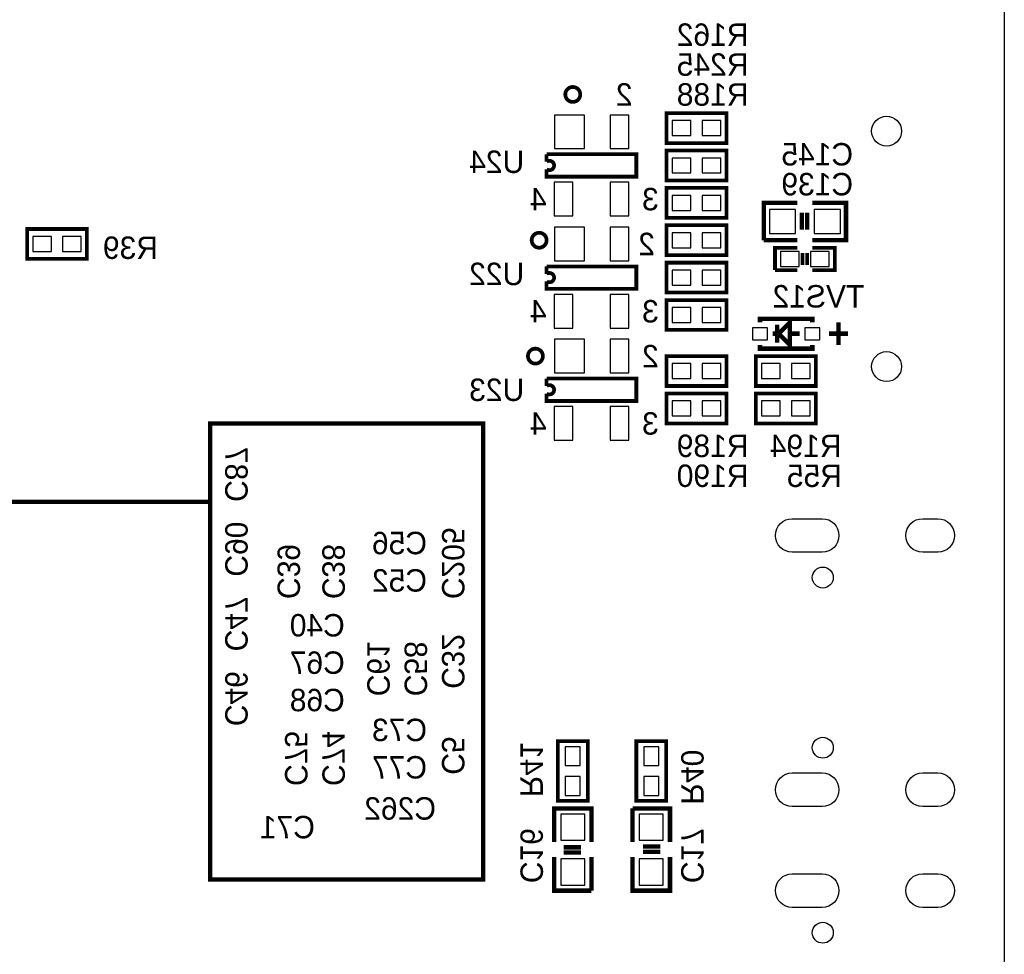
# Model space of a CAD drawing. Extents: x 0 to 80, y 0 to 145.
# Tile 4 of 5: x 47 to 80, y 63 to 95. Entities that reach past the tile are written whole.
import ezdxf

# ---------------------------------------------------------------- set-up
doc = ezdxf.new("R2010")
doc.units = 0
for name, color, linetype in [('BG_OUTLINE', 7, 'CONTINUOUS'), ('BG_SILKSCREEN_BOTTOM', 23, 'CONTINUOUS'), ('PG_SILKSCREEN_BOTTOM', 23, 'CONTINUOUS'), ('PIN_BOTTOM', 132, 'CONTINUOUS'), ('RD_SILKSCREEN_BOTTOM', 23, 'CONTINUOUS')]:
    doc.layers.add(name, color=color, linetype=linetype)

msp = doc.modelspace()

# ---------------------------------------------------------------- linework, layer by layer
at = {"layer": 'BG_OUTLINE'}
msp.add_lwpolyline([(1.999996, 139.999974), (78.068424, 139.999974, -0.414214), (80.06842, 137.999978), (80.06842, 1.999996, -0.414214), (78.068424, 0), (1.999996, 0, -0.414214), (0, 1.999996), (0, 56.291734)], format="xyb", dxfattribs=at)
at = {"layer": 'BG_SILKSCREEN_BOTTOM', "const_width": 0.1524}
for points in [[(53.086, 76.327), (53.086, 65.913), (62.357, 65.913), (62.357, 81.407), (53.086, 81.407), (53.086, 76.327)], [(32.512, 78.74), (53.086, 78.74)]]:
    msp.add_lwpolyline(points, dxfattribs=at)
at = {"layer": 'PG_SILKSCREEN_BOTTOM', "const_width": 0.127}
for points in [[(65.659, 92.583, 1), (65.151, 92.583, 1), (65.659, 92.583)], [(64.516, 90.043, 2), (64.516, 90.297)], [(64.516, 87.63, 1), (64.008, 87.63, 1), (64.516, 87.63)], [(64.516, 86.233, 2), (64.516, 86.487)], [(64.389, 83.693, 1), (63.881, 83.693, 1), (64.389, 83.693)], [(64.516, 82.423, 2), (64.516, 82.677)]]:
    msp.add_lwpolyline(points, format="xyb", dxfattribs=at)
at = {"layer": 'PG_SILKSCREEN_BOTTOM'}
for points, const_width in [([(70.624446, 91.948), (68.592446, 91.948), (68.592446, 90.932), (70.624446, 90.932), (70.624446, 91.948)], 0.127), ([(70.624446, 90.678), (68.592446, 90.678), (68.592446, 89.662), (70.624446, 89.662), (70.624446, 90.678)], 0.127), ([(64.516, 90.551), (67.564, 90.551), (67.564, 89.789), (64.516, 89.789), (64.516, 90.043)], 0.127), ([(64.516, 90.297), (64.516, 90.551)], 0.127), ([(70.624446, 89.408), (68.592446, 89.408), (68.592446, 88.392), (70.624446, 88.392), (70.624446, 89.408)], 0.127), ([(73.037446, 88.9), (71.894446, 88.9), (71.894446, 87.63)], 0.1524), ([(73.545446, 87.63), (74.688446, 87.63), (74.688446, 88.9), (73.545446, 88.9)], 0.1524), ([(73.189846, 87.9856), (73.189846, 88.5698)], 0.1524), ([(73.367646, 87.9856), (73.367646, 88.5698)], 0.1524), ([(46.863, 86.995), (48.895, 86.995), (48.895, 88.011), (46.863, 88.011), (46.863, 86.995)], 0.127), ([(70.624446, 88.138), (68.592446, 88.138), (68.592446, 87.122), (70.624446, 87.122), (70.624446, 88.138)], 0.127), ([(71.894446, 87.63), (73.037446, 87.63)], 0.1524), ([(73.037446, 87.376), (72.275446, 87.376), (72.275446, 86.614)], 0.127), ([(73.545446, 86.614), (74.307446, 86.614), (74.307446, 87.376), (73.545446, 87.376)], 0.127), ([(73.215246, 86.7918), (73.215246, 87.1982)], 0.127), ([(73.367646, 86.7918), (73.367646, 87.1982)], 0.127), ([(64.516, 86.741), (67.564, 86.741), (67.564, 85.979), (64.516, 85.979), (64.516, 86.233)], 0.127), ([(64.516, 86.487), (64.516, 86.741)], 0.127), ([(68.592446, 85.852), (70.624446, 85.852), (70.624446, 86.868), (68.592446, 86.868), (68.592446, 85.852)], 0.127), ([(72.275446, 86.614), (73.037446, 86.614)], 0.127), ([(70.624446, 85.598), (68.592446, 85.598), (68.592446, 84.582), (70.624446, 84.582), (70.624446, 85.598)], 0.127), ([(73.545446, 84.836), (73.545446, 84.963), (71.767446, 84.963), (71.767446, 84.836)], 0.1524), ([(72.783446, 84.709), (72.783446, 84.074), (72.402446, 84.455), (72.783446, 84.836), (72.783446, 84.709)], 0.1524), ([(72.351646, 84.7598), (72.351646, 84.1502)], 0.1524), ([(74.434446, 84.074), (74.434446, 84.836)], 0.1524), ([(72.402446, 84.455), (72.199246, 84.455)], 0.1524), ([(72.808846, 84.455), (73.113646, 84.455)], 0.1524), ([(74.751946, 84.455), (74.116946, 84.455)], 0.1524), ([(71.767446, 84.074), (71.767446, 83.947), (73.545446, 83.947), (73.545446, 84.074)], 0.1524), ([(70.624446, 83.693), (68.592446, 83.693), (68.592446, 82.677), (70.624446, 82.677), (70.624446, 83.693)], 0.127), ([(71.628, 82.677), (73.66, 82.677), (73.66, 83.693), (71.628, 83.693), (71.628, 82.677)], 0.127), ([(64.516, 82.931), (67.564, 82.931), (67.564, 82.169), (64.516, 82.169), (64.516, 82.423)], 0.127), ([(64.516, 82.677), (64.516, 82.931)], 0.127), ([(70.624446, 82.423), (68.592446, 82.423), (68.592446, 81.407), (70.624446, 81.407), (70.624446, 82.423)], 0.127), ([(71.628, 81.407), (73.66, 81.407), (73.66, 82.423), (71.628, 82.423), (71.628, 81.407)], 0.127), ([(65.913, 68.58), (65.913, 70.612), (64.897, 70.612), (64.897, 68.58), (65.913, 68.58)], 0.127), ([(67.564, 70.612), (67.564, 68.58), (68.58, 68.58), (68.58, 70.612), (67.564, 70.612)], 0.127), ([(66.04, 67.183), (66.04, 68.326), (64.77, 68.326), (64.77, 67.183)], 0.1524), ([(67.437, 68.326), (67.437, 67.183)], 0.1524), ([(68.707, 67.183), (68.707, 68.326), (67.437, 68.326)], 0.1524), ([(65.6844, 67.0052), (65.1002, 67.0052)], 0.1524), ([(67.7926, 67.0306), (68.3768, 67.0306)], 0.1524), ([(67.7926, 66.8528), (68.3768, 66.8528)], 0.1524), ([(64.77, 66.675), (64.77, 65.532), (66.04, 65.532)], 0.1524), ([(65.6844, 66.8274), (65.1002, 66.8274)], 0.1524), ([(66.04, 65.532), (66.04, 66.675)], 0.1524), ([(67.437, 66.675), (67.437, 65.532), (68.707, 65.532), (68.707, 66.675)], 0.1524)]:
    msp.add_lwpolyline(points, dxfattribs=dict(at, const_width=const_width))
at = {"layer": 'PIN_BOTTOM'}
for points in [[(64.78524, 91.8845), (64.78524, 90.7415), (65.80124, 90.7415), (65.80124, 91.8845)], [(66.675, 91.8845), (66.675, 90.7415), (67.31, 90.7415), (67.31, 91.8845)], [(69.417946, 91.186), (69.417946, 91.694), (68.782946, 91.694), (68.782946, 91.186)], [(70.433946, 91.186), (70.433946, 91.694), (69.798946, 91.694), (69.798946, 91.186)], [(69.417946, 89.916), (69.417946, 90.424), (68.782946, 90.424), (68.782946, 89.916)], [(70.433946, 89.916), (70.433946, 90.424), (69.798946, 90.424), (69.798946, 89.916)], [(64.77, 89.5985), (64.77, 88.4555), (65.405, 88.4555), (65.405, 89.5985)], [(66.675, 89.5985), (66.675, 88.4555), (67.31, 88.4555), (67.31, 89.5985)], [(69.417946, 88.646), (69.417946, 89.154), (68.782946, 89.154), (68.782946, 88.646)], [(70.433946, 88.646), (70.433946, 89.154), (69.798946, 89.154), (69.798946, 88.646)], [(72.084946, 88.6714), (72.084946, 87.8586), (72.973946, 87.8586), (72.973946, 88.6714)], [(73.608946, 88.6714), (73.608946, 87.8586), (74.497946, 87.8586), (74.497946, 88.6714)], [(64.78524, 88.0745), (64.78524, 86.9315), (65.80124, 86.9315), (65.80124, 88.0745)], [(66.675, 88.0745), (66.675, 86.9315), (67.31, 86.9315), (67.31, 88.0745)], [(47.0535, 87.757), (47.0535, 87.249), (47.6885, 87.249), (47.6885, 87.757)], [(48.0695, 87.757), (48.0695, 87.249), (48.7045, 87.249), (48.7045, 87.757)], [(69.417946, 87.376), (69.417946, 87.884), (68.782946, 87.884), (68.782946, 87.376)], [(70.433946, 87.376), (70.433946, 87.884), (69.798946, 87.884), (69.798946, 87.376)], [(72.465946, 87.249), (72.465946, 86.741), (73.100946, 86.741), (73.100946, 87.249)], [(73.481946, 87.249), (73.481946, 86.741), (74.116946, 86.741), (74.116946, 87.249)], [(68.782946, 86.614), (68.782946, 86.106), (69.417946, 86.106), (69.417946, 86.614)], [(69.798946, 86.614), (69.798946, 86.106), (70.433946, 86.106), (70.433946, 86.614)], [(64.77, 85.7885), (64.77, 84.6455), (65.405, 84.6455), (65.405, 85.7885)], [(66.675, 85.7885), (66.675, 84.6455), (67.31, 84.6455), (67.31, 85.7885)], [(69.417946, 84.836), (69.417946, 85.344), (68.782946, 85.344), (68.782946, 84.836)], [(70.433946, 84.836), (70.433946, 85.344), (69.798946, 85.344), (69.798946, 84.836)], [(71.513446, 84.2518), (72.021446, 84.2518), (72.021446, 84.6582), (71.513446, 84.6582)], [(73.291446, 84.2518), (73.799446, 84.2518), (73.799446, 84.6582), (73.291446, 84.6582)], [(64.78524, 84.2645), (64.78524, 83.1215), (65.80124, 83.1215), (65.80124, 84.2645)], [(66.675, 84.2645), (66.675, 83.1215), (67.31, 83.1215), (67.31, 84.2645)], [(69.417946, 82.931), (69.417946, 83.439), (68.782946, 83.439), (68.782946, 82.931)], [(70.433946, 82.931), (70.433946, 83.439), (69.798946, 83.439), (69.798946, 82.931)], [(71.8185, 83.439), (71.8185, 82.931), (72.4535, 82.931), (72.4535, 83.439)], [(72.8345, 83.439), (72.8345, 82.931), (73.4695, 82.931), (73.4695, 83.439)], [(64.77, 81.9785), (64.77, 80.8355), (65.405, 80.8355), (65.405, 81.9785)], [(66.675, 81.9785), (66.675, 80.8355), (67.31, 80.8355), (67.31, 81.9785)], [(69.417946, 81.661), (69.417946, 82.169), (68.782946, 82.169), (68.782946, 81.661)], [(70.433946, 81.661), (70.433946, 82.169), (69.798946, 82.169), (69.798946, 81.661)], [(71.8185, 82.169), (71.8185, 81.661), (72.4535, 81.661), (72.4535, 82.169)], [(72.8345, 82.169), (72.8345, 81.661), (73.4695, 81.661), (73.4695, 82.169)], [(65.151, 69.7865), (65.659, 69.7865), (65.659, 70.4215), (65.151, 70.4215)], [(68.326, 70.4215), (67.818, 70.4215), (67.818, 69.7865), (68.326, 69.7865)], [(65.151, 68.7705), (65.659, 68.7705), (65.659, 69.4055), (65.151, 69.4055)], [(68.326, 69.4055), (67.818, 69.4055), (67.818, 68.7705), (68.326, 68.7705)], [(64.9986, 67.2465), (65.8114, 67.2465), (65.8114, 68.1355), (64.9986, 68.1355)], [(68.4784, 68.1355), (67.6656, 68.1355), (67.6656, 67.2465), (68.4784, 67.2465)], [(64.9986, 65.7225), (65.8114, 65.7225), (65.8114, 66.6115), (64.9986, 66.6115)], [(68.4784, 66.6115), (67.6656, 66.6115), (67.6656, 65.7225), (68.4784, 65.7225)]]:
    msp.add_lwpolyline(points, close=True, dxfattribs=at)
for points in [[(72.861932, 78.170532), (73.877932, 78.170532, -1), (73.877932, 77.027532), (72.861932, 77.027532, -1)], [(77.29601, 78.170532), (77.80401, 78.170532, -1), (77.80401, 77.027532), (77.29601, 77.027532, -1)], [(72.861932, 69.530468), (73.877932, 69.530468, -1), (73.877932, 68.387468), (72.861932, 68.387468, -1)], [(77.29601, 69.530468), (77.80401, 69.530468, -1), (77.80401, 68.387468), (77.29601, 68.387468, -1)], [(72.861932, 66.105532), (73.877932, 66.105532, -1), (73.877932, 64.962532), (72.861932, 64.962532, -1)], [(77.29601, 66.105532), (77.80401, 66.105532, -1), (77.80401, 64.962532), (77.29601, 64.962532, -1)]]:
    msp.add_lwpolyline(points, format="xyb", close=True, dxfattribs=at)
for centre, radius in [((76.068428, 91.336622), 0.508), ((76.068428, 83.336638), 0.508), ((73.90003, 76.169012), 0.3556), ((73.90003, 70.388988), 0.3556), ((73.90003, 64.104012), 0.3556)]:
    msp.add_circle(centre, radius, dxfattribs=at)

# ---------------------------------------------------------------- texts
at = {"layer": 'PG_SILKSCREEN_BOTTOM', "text_generation_flag": 2}
for s, p in [('2', (67.437, 92.202)), ('4', (64.516, 88.646)), ('3', (68.326, 88.646)), ('2', (68.199, 87.122)), ('4', (64.516, 84.836)), ('3', (68.326, 84.836)), ('2', (68.326, 83.312)), ('4', (64.516, 81.026)), ('3', (68.326, 81.026))]:
    msp.add_text(s, height=0.762, dxfattribs=at).set_placement(p)
at = {"layer": 'RD_SILKSCREEN_BOTTOM', "text_generation_flag": 2}
for s, p in [('R162', (71.374, 94.234)), ('R245', (71.374, 93.218)), ('R188', (71.374, 92.202)), ('U24', (63.754, 89.916)), ('C145', (74.93, 90.17)), ('C139', (74.93, 89.154)), ('R39', (51.308, 86.995)), ('U22', (63.754, 86.106)), ('TVS12', (75.311, 85.344)), ('U23', (63.754, 82.169)), ('R189', (71.374, 80.264)), ('R194', (74.536554, 80.264)), ('R190', (71.374, 79.248)), ('R55', (74.549, 79.248)), ('C56', (60.452, 76.962)), ('C52', (60.452, 75.692)), ('C40', (57.658, 74.168)), ('C67', (57.658, 72.898)), ('C68', (57.658, 71.628)), ('C73', (60.452, 70.612)), ('C77', (60.452, 69.342)), ('C262', (60.7568, 67.945)), ('C71', (56.642, 67.31))]:
    msp.add_text(s, height=0.762, dxfattribs=at).set_placement(p)
for s, p in [('C87', (53.594, 78.74)), ('C90', (53.594, 76.2)), ('C205', (60.96, 75.438)), ('C39', (55.372, 75.438)), ('C38', (56.896, 75.438)), ('C47', (53.594, 73.66)), ('C32', (60.96, 72.39)), ('C61', (58.42, 72.136)), ('C58', (59.69, 72.136)), ('C46', (53.594, 71.12)), ('C75', (55.626, 69.088)), ('C74', (56.896, 69.088)), ('C5', (60.96, 69.469)), ('R41', (63.627, 68.707)), ('R40', (69.088, 68.453)), ('C16', (63.627, 65.786)), ('C17', (69.088, 65.786))]:
    msp.add_text(s, height=0.762, rotation=270, dxfattribs=at).set_placement(p)

doc.saveas('drawing.dxf')
